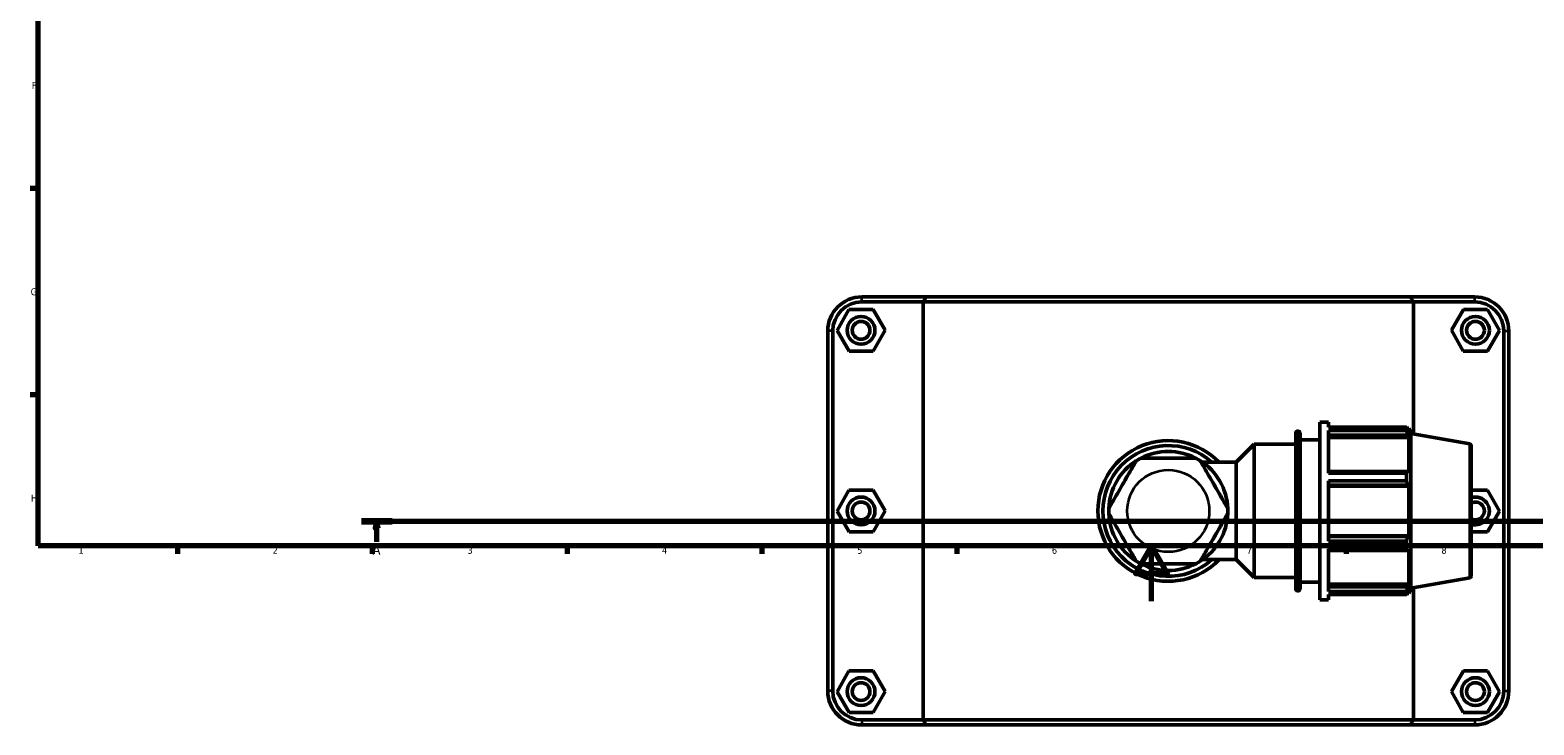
# Model space of a CAD drawing. Header units: millimetres. Extents: x 0 to 904, y -44 to 1315.
# Tile 1 of 7: x 17 to 558, y -44 to 206. Entities that reach past the tile are written whole.
import ezdxf

# ---------------------------------------------------------------- set-up
doc = ezdxf.new("R2010")
doc.units = ezdxf.units.MM
doc.linetypes.add('CHAIN', pattern=[0.7087, 0.4724, -0.0591, 0.1181, -0.0591])
for name, color, linetype, lineweight in [('Border (ISO)', 7, 'Continuous', 70), ('Section Line (ISO)', 7, 'CHAIN', 70), ('Visible (ISO)', 7, 'Continuous', 50), ('Visible Narrow (ISO)', 7, 'Continuous', 35)]:
    doc.layers.add(name, color=color, linetype=linetype, lineweight=lineweight)
doc.styles.add('Label Text (ISO)', font='tahoma.ttf')
doc.styles.add('Note Text (ISO)', font='tahoma.ttf')

# ---------------------------------------------------------------- blocks, each defined once
blk = doc.blocks.new('Borders Default Border')
at = {"layer": 'Border (ISO)'}
for p, q in [((20, 148.5), (17.1, 148.5)), ((20, 74.25), (17.1, 74.25)), ((70.08, 20), (70.08, 17.1)), ((140.17, 20), (140.17, 17.1)), ((210.25, 20), (210.25, 17.1)), ((280.33, 20), (280.33, 17.1)), ((350.42, 20), (350.42, 17.1)), ((490.58, 20), (490.58, 17.1))]:
    blk.add_line(p, q, dxfattribs=at)
at = {"layer": 'Border (ISO)', "flags": 128}
for points in [[(20, 20), (20, 574), (821, 574), (821, 20), (20, 20)], [(420.5, 0), (420.5, 20), (414.73, 10), (426.27, 10), (420.5, 20)]]:
    blk.add_lwpolyline(points, dxfattribs=at)
at = {"layer": 'Border (ISO)', "color": 232, "true_color": 0xca0064, "char_height": 2.5, "attachment_point": 7, "style": 'Note Text (ISO)'}
for s, insert in [('F', (17.7, 184.38)), ('G', (17.31, 110.08)), ('H', (17.44, 35.88)), ('1', (34.48, 17.1)), ('2', (104.37, 17.1)), ('3', (174.43, 17.05)), ('4', (244.42, 17.1)), ('5', (314.64, 17.05)), ('6', (384.66, 17.05)), ('7', (454.77, 17.1)), ('8', (524.81, 17.04))]:
    blk.add_mtext(s, dxfattribs=dict(at, insert=insert))
blk = doc.blocks.new('2dTransSection0')
at = {"layer": 'Section Line (ISO)', "linetype": 'CHAIN'}
blk.add_line((136.27, 28.8), (729.55, 28.8), dxfattribs=at)
at = {"layer": 'Section Line (ISO)', "linetype": 'Continuous', "lineweight": 140}
blk.add_line((136.27, 28.8), (147.31, 28.8), dxfattribs=at)
at = {"layer": 'Section Line (ISO)', "linetype": 'Continuous'}
for p, q in [((141.79, 28.8), (141.29, 26.3)), ((141.79, 26.3), (141.79, 28.8)), ((142.29, 26.3), (141.79, 28.8)), ((141.29, 26.3), (142.29, 26.3)), ((141.79, 21.35), (141.79, 26.3))]:
    blk.add_line(p, q, dxfattribs=at)
at = {"layer": 'Section Line (ISO)', "linetype": 'Continuous', "flags": 128}
blk.add_lwpolyline([(142.29, 26.3), (141.79, 28.8), (141.29, 26.3), (142.29, 26.3)], dxfattribs=at)
at = {"layer": 'Section Line (ISO)'}
blk.add_solid([(142.29, 26.3), (141.79, 28.8), (141.29, 26.3), (142.29, 26.3)], dxfattribs=at)
at = {"layer": 'Section Line (ISO)', "insert": (140.3, 16.8), "char_height": 3.5, "attachment_point": 7, "style": 'Label Text (ISO)'}
blk.add_mtext('A', dxfattribs=at)

msp = doc.modelspace()

# ---------------------------------------------------------------- linework, layer by layer
at = {"layer": 'Visible (ISO)'}
for p, q in [((339.4588, 109.5103), (316.2812, 109.5103)), ((339.4588, 109.5103), (513.6036, 109.5103)), ((536.7812, 109.5103), (513.6036, 109.5103)), ((311.661, 104.987), (307.3711, 97.4639)), ((320.3211, 105.0334), (311.661, 104.987)), ((316.2812, 107.7103), (338.3496, 107.7103)), ((324.6913, 97.5567), (320.3211, 105.0334)), ((514.7128, 107.7103), (338.3496, 107.7103)), ((338.3496, 107.7103), (338.3496, -42.6897)), ((514.7128, 107.7103), (536.7812, 107.7103)), ((514.7128, 60.1812), (514.7128, 107.7103)), ((528.3711, 97.5567), (532.7413, 105.0334)), ((532.7413, 105.0334), (541.4015, 104.987)), ((541.4015, 104.987), (545.6913, 97.4639)), ((307.3711, 97.4639), (311.7413, 89.9872)), ((320.4015, 90.0336), (324.6913, 97.5567)), ((532.661, 90.0336), (528.3711, 97.5567)), ((545.6913, 97.4639), (541.3211, 89.9872)), ((304.0312, 97.2603), (304.0312, -32.2397)), ((305.8312, -32.2397), (305.8312, 97.2603)), ((547.2312, 97.2603), (547.2312, -32.2397)), ((549.0312, -32.2397), (549.0312, 97.2603)), ((311.7413, 89.9872), (320.4015, 90.0336)), ((541.3211, 89.9872), (532.661, 90.0336)), ((472.3741, 4.3503), (472.3741, 60.6703)), ((473.0141, 61.3103), (473.2912, 61.3103)), ((473.9312, 60.6703), (473.9312, 4.3503)), ((481.0312, 0.5103), (481.0312, 64.5103)), ((481.0312, 64.5103), (484.2312, 64.5103)), ((484.2312, 62.62), (484.2312, 64.5103)), ((484.2312, 62.62), (512.2185, 62.62)), ((484.2312, 46.1393), (484.2312, 61.4629)), ((512.2185, 61.4629), (484.2312, 61.4629)), ((484.2312, 59.7593), (512.6844, 59.7593)), ((512.2185, 61.4629), (512.2185, 62.62)), ((512.4215, 62.2703), (513.0338, 62.2703)), ((513.0338, 60.8929), (512.6844, 61.8085)), ((512.6844, 59.7593), (513.0338, 58.9078)), ((513.0338, 60.8929), (513.0338, 62.2703)), ((513.7312, 60.3543), (513.0338, 62.2703)), ((513.7312, 4.6664), (513.7312, 60.3543)), ((535.0024, 56.6036), (513.7312, 60.3543)), ((450.9596, 50.0387), (457.4312, 56.5103)), ((457.4312, 8.5103), (457.4312, 56.5103)), ((457.4312, 56.5103), (472.3741, 56.5103)), ((473.9312, 58.1103), (481.0312, 58.1103)), ((484.2312, 58.9078), (513.0338, 58.9078)), ((513.0338, 46.252), (513.0338, 58.9078)), ((535.5312, 55.9733), (535.5312, 9.0474)), ((438.8489, 50.0387), (450.9596, 50.0387)), ((450.9596, 14.9819), (450.9596, 50.0387)), ((512.6844, 46.6952), (484.2312, 46.6952)), ((484.2312, 46.1393), (512.2185, 46.1393)), ((484.2312, 21.6749), (484.2312, 43.3457)), ((512.2185, 43.3457), (484.2312, 43.3457)), ((512.2185, 43.3457), (512.2185, 46.1393)), ((513.0338, 46.252), (512.6844, 46.6952)), ((311.661, 39.987), (307.3711, 32.4639)), ((320.3211, 40.0334), (311.661, 39.987)), ((324.6913, 32.5567), (320.3211, 40.0334)), ((484.2312, 41.748), (512.6844, 41.748)), ((484.2312, 41.4593), (513.0338, 41.4593)), ((512.6844, 41.748), (513.0338, 41.4593)), ((513.0338, 23.5613), (513.0338, 41.4593)), ((535.5312, 40.0185), (541.4015, 39.987)), ((541.4015, 39.987), (545.6913, 32.4639)), ((307.3711, 32.4639), (311.7413, 24.9872)), ((320.4015, 25.0336), (324.6913, 32.5567)), ((545.6913, 32.4639), (541.3211, 24.9872)), ((311.7413, 24.9872), (320.4015, 25.0336)), ((484.2312, 23.5613), (513.0338, 23.5613)), ((512.6844, 23.2726), (484.2312, 23.2726)), ((484.2312, 21.6749), (512.2185, 21.6749)), ((512.2185, 18.8813), (512.2185, 21.6749)), ((513.0338, 23.5613), (512.6844, 23.2726)), ((541.3211, 24.9872), (535.5312, 25.0183)), ((484.2312, 3.5578), (484.2312, 18.8813)), ((512.2185, 18.8813), (484.2312, 18.8813)), ((484.2312, 18.3254), (512.6844, 18.3254)), ((512.6844, 18.3254), (513.0338, 18.7687)), ((513.0338, 6.1129), (513.0338, 18.7687)), ((438.8489, 14.9819), (450.9596, 14.9819)), ((450.9596, 14.9819), (457.4312, 8.5103)), ((457.4312, 8.5103), (472.3741, 8.5103)), ((473.9312, 6.9103), (481.0312, 6.9103)), ((484.2312, 6.1129), (513.0338, 6.1129)), ((513.0338, 6.1129), (512.6844, 5.2614)), ((535.0024, 8.4171), (513.7312, 4.6664)), ((473.0141, 3.7103), (473.2912, 3.7103)), ((481.0312, 0.5103), (484.2312, 0.5103)), ((512.6844, 5.2614), (484.2312, 5.2614)), ((484.2312, 3.5578), (512.2185, 3.5578)), ((484.2312, 0.5103), (484.2312, 2.4006)), ((512.2185, 2.4006), (484.2312, 2.4006)), ((512.2185, 2.4006), (512.2185, 3.5578)), ((512.4215, 2.7503), (513.0338, 2.7503)), ((512.6844, 3.2121), (513.0338, 4.1277)), ((513.7312, 4.6664), (513.0338, 2.7503)), ((513.0338, 2.7503), (513.0338, 4.1277)), ((514.7128, -42.6897), (514.7128, 4.8395)), ((311.661, -25.013), (307.3711, -32.5361)), ((320.3211, -24.9666), (311.661, -25.013)), ((324.6913, -32.4433), (320.3211, -24.9666)), ((528.3711, -32.4433), (532.7413, -24.9666)), ((532.7413, -24.9666), (541.4015, -25.013)), ((541.4015, -25.013), (545.6913, -32.5361)), ((320.4015, -39.9664), (324.6913, -32.4433)), ((532.661, -39.9664), (528.3711, -32.4433)), ((307.3711, -32.5361), (311.7413, -40.0128)), ((545.6913, -32.5361), (541.3211, -40.0128)), ((311.7413, -40.0128), (320.4015, -39.9664)), ((338.3496, -42.6897), (316.2812, -42.6897)), ((338.3496, -42.6897), (514.7128, -42.6897)), ((536.7812, -42.6897), (514.7128, -42.6897)), ((541.3211, -40.0128), (532.661, -39.9664)), ((316.2812, -44.4897), (339.4588, -44.4897)), ((513.6036, -44.4897), (339.4588, -44.4897)), ((513.6036, -44.4897), (536.7812, -44.4897))]:
    msp.add_line(p, q, dxfattribs=at)
for centre, radius in [((316.0312, 97.5103), 5), ((316.0312, 97.5103), 3.2), ((537.0312, 97.5103), 5), ((537.0312, 97.5103), 3.2), ((316.0312, 32.5103), 5), ((316.0312, 32.5103), 3.2), ((316.0312, -32.4897), 5), ((316.0312, -32.4897), 3.2), ((537.0312, -32.4897), 5), ((537.0312, -32.4897), 3.2)]:
    msp.add_circle(centre, radius, dxfattribs=at)
for centre, radius, start, end in [((316.2812, 97.2603), 12.25, 90, 180), ((536.7812, 97.2603), 12.25, 0, 90), ((316.2812, 97.2603), 10.45, 90, 180), ((536.7812, 97.2603), 10.45, 0, 90), ((473.0141, 60.6703), 0.64, 90, 180), ((473.2912, 60.6703), 0.64, 0, 90), ((426.5312, 32.5103), 25.3188, 43.813061, 316.186939), ((426.5312, 32.5103), 23.5188, 48.184283, 311.815717), ((534.8912, 55.9733), 0.64, 0, 80), ((426.5312, 32.5103), 21.4236, 122.48283, 177.51717), ((426.5312, 32.5103), 21.4236, 117.51717, 122.48283), ((426.5312, 32.5103), 21.4236, 62.48283, 117.51717), ((426.5312, 32.5103), 21.4236, 57.51717, 62.48283), ((426.5312, 32.5103), 21.4236, 2.48283, 57.51717), ((426.5312, 32.5103), 21.4236, 177.51717, 182.48283), ((426.5312, 32.5103), 21.4236, 357.51717, 2.48283), ((537.0312, 32.5103), 5, 252.542397, 107.457603), ((537.0312, 32.5103), 3.2, 242.046813, 117.953187), ((426.5312, 32.5103), 21.4236, 182.48283, 237.51717), ((426.5312, 32.5103), 21.4236, 302.48283, 357.51717), ((426.5312, 32.5103), 21.4236, 237.51717, 242.48283), ((426.5312, 32.5103), 21.4236, 242.48283, 297.51717), ((426.5312, 32.5103), 21.4236, 297.51717, 302.48283), ((534.8912, 9.0474), 0.64, 280, 0), ((473.0141, 4.3503), 0.64, 180, 270), ((473.2912, 4.3503), 0.64, 270, 0), ((316.2812, -32.2397), 12.25, 180, 270), ((316.2812, -32.2397), 10.45, 180, 270), ((536.7812, -32.2397), 12.25, 270, 0), ((536.7812, -32.2397), 10.45, 270, 0)]:
    msp.add_arc(centre, radius, start, end, dxfattribs=at)
for points in [[(339.4588, 109.5103), (339.0871, 108.911), (338.7174, 108.3109), (338.3496, 107.7103)], [(513.6036, 109.5103), (513.9753, 108.911), (514.3451, 108.3109), (514.7128, 107.7103)], [(339.4588, -44.4897), (339.0871, -43.8903), (338.7174, -43.2903), (338.3496, -42.6897)], [(513.6036, -44.4897), (513.9753, -43.8903), (514.3451, -43.2903), (514.7128, -42.6897)]]:
    msp.add_open_spline(points, degree=3, dxfattribs=at)
for points, weights in [([(512.2185, 62.62), (512.4608, 62.206), (512.6844, 61.8085)], [1, 1.00147415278, 1.00213174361]), ([(512.6844, 59.7593), (512.4608, 60.5937), (512.2185, 61.4629)], [1.00213174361, 1.00147415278, 1]), ([(512.2185, 46.1393), (512.4608, 46.423), (512.6844, 46.6952)], [1, 1.00147415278, 1.00213174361]), ([(512.6844, 41.748), (512.4608, 42.5306), (512.2185, 43.3457)], [1.00213174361, 1.00147415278, 1]), ([(512.2185, 21.6749), (512.4608, 22.4901), (512.6844, 23.2726)], [1, 1.00147415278, 1.00213174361]), ([(512.6844, 18.3254), (512.4608, 18.5977), (512.2185, 18.8813)], [1.00213174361, 1.00147415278, 1]), ([(512.2185, 3.5578), (512.4608, 4.4269), (512.6844, 5.2614)], [1, 1.00147415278, 1.00213174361]), ([(512.6844, 3.2121), (512.4608, 2.8147), (512.2185, 2.4006)], [1.00213174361, 1.00147415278, 1])]:
    msp.add_rational_spline(points, weights, degree=2, dxfattribs=at)
for points in [[(415.0257, 50.5823), (415.0257, 50.5823), (414.9805, 50.504), (414.8247, 50.2341), (414.6708, 49.9675), (414.3976, 49.4944), (414.256, 49.249), (413.9513, 48.7212), (413.7885, 48.4393), (412.6098, 46.3977), (411.2332, 44.0134), (408.9203, 40.0073), (407.5437, 37.623), (406.365, 35.5813), (406.2022, 35.2994), (405.8975, 34.7717), (405.7558, 34.5263), (405.4826, 34.0531), (405.3287, 33.7866), (405.1729, 33.5167), (405.1277, 33.4384), (405.1277, 33.4384)], [(436.4292, 51.5103), (436.4292, 51.5103), (436.3388, 51.5103), (436.0272, 51.5103), (435.7194, 51.5103), (435.173, 51.5103), (434.8897, 51.5103), (434.2803, 51.5103), (433.9548, 51.5103), (431.5973, 51.5103), (428.8441, 51.5103), (424.2183, 51.5103), (421.4651, 51.5103), (419.1077, 51.5103), (418.7821, 51.5103), (418.1727, 51.5103), (417.8894, 51.5103), (417.343, 51.5103), (417.0352, 51.5103), (416.7236, 51.5103), (416.6332, 51.5103), (416.6332, 51.5103)], [(447.9347, 33.4384), (447.9347, 33.4384), (447.8895, 33.5167), (447.7337, 33.7866), (447.5798, 34.0531), (447.3066, 34.5263), (447.1649, 34.7717), (446.8603, 35.2994), (446.6975, 35.5813), (445.5187, 37.623), (444.1421, 40.0073), (441.8293, 44.0134), (440.4527, 46.3977), (439.2739, 48.4393), (439.1111, 48.7212), (438.8065, 49.249), (438.6648, 49.4944), (438.3916, 49.9675), (438.2377, 50.2341), (438.0819, 50.504), (438.0367, 50.5823), (438.0367, 50.5823)], [(405.1277, 31.5823), (405.1277, 31.5823), (405.1729, 31.504), (405.3287, 31.2341), (405.4826, 30.9675), (405.7558, 30.4944), (405.8975, 30.249), (406.2022, 29.7212), (406.365, 29.4393), (407.5437, 27.3977), (408.9203, 25.0134), (411.2332, 21.0073), (412.6098, 18.623), (413.7885, 16.5813), (413.9513, 16.2994), (414.256, 15.7717), (414.3976, 15.5263), (414.6708, 15.0531), (414.8247, 14.7866), (414.9805, 14.5167), (415.0257, 14.4384), (415.0257, 14.4384)], [(438.0367, 14.4384), (438.0367, 14.4384), (438.0819, 14.5167), (438.2377, 14.7866), (438.3916, 15.0531), (438.6648, 15.5263), (438.8065, 15.7717), (439.1111, 16.2994), (439.2739, 16.5813), (440.4527, 18.623), (441.8293, 21.0073), (444.1421, 25.0134), (445.5187, 27.3977), (446.6975, 29.4393), (446.8603, 29.7212), (447.1649, 30.249), (447.3066, 30.4944), (447.5798, 30.9675), (447.7337, 31.2341), (447.8895, 31.504), (447.9347, 31.5823), (447.9347, 31.5823)], [(416.6332, 13.5103), (416.6332, 13.5103), (416.7236, 13.5103), (417.0352, 13.5103), (417.343, 13.5103), (417.8894, 13.5103), (418.1727, 13.5103), (418.7821, 13.5103), (419.1077, 13.5103), (421.4651, 13.5103), (424.2183, 13.5103), (428.8441, 13.5103), (431.5973, 13.5103), (433.9548, 13.5103), (434.2803, 13.5103), (434.8897, 13.5103), (435.173, 13.5103), (435.7194, 13.5103), (436.0272, 13.5103), (436.3388, 13.5103), (436.4292, 13.5103), (436.4292, 13.5103)]]:
    msp.add_open_spline(points, degree=3, knots=[1.15374125, 1.15374125, 1.15374125, 1.15374125, 1.26788703, 1.26788703, 1.40648216, 1.40648216, 1.51004823, 1.51004823, 1.6136143, 1.6136143, 2.30748251, 2.30748251, 3.00135071, 3.00135071, 3.10491678, 3.10491678, 3.20848286, 3.20848286, 3.34707798, 3.34707798, 3.46122376, 3.46122376, 3.46122376, 3.46122376], dxfattribs=at)
at = {"layer": 'Visible Narrow (ISO)'}
for p, q in [((316.2812, 107.8003), (316.2812, 109.4203)), ((536.7812, 107.8003), (536.7812, 109.4203)), ((305.7412, 97.2603), (304.1212, 97.2603)), ((547.3212, 97.2603), (548.9412, 97.2603)), ((473.0141, 60.9558), (473.0141, 4.0649)), ((473.2912, 4.0649), (473.2912, 60.9558)), ((535.0024, 8.7137), (535.0024, 56.307)), ((305.7412, -32.2397), (304.1212, -32.2397)), ((547.3212, -32.2397), (548.9412, -32.2397)), ((316.2812, -42.7797), (316.2812, -44.3997)), ((536.7812, -42.7797), (536.7812, -44.3997))]:
    msp.add_line(p, q, dxfattribs=at)
msp.add_circle((426.5312, 32.5103), 14.7736, dxfattribs=at)

# ---------------------------------------------------------------- block references
msp.add_blockref('Borders Default Border', (0, 0))
at = {"layer": 'Section Line (ISO)'}
msp.add_blockref('2dTransSection0', (0, 0), dxfattribs=at)

doc.saveas('drawing.dxf')
